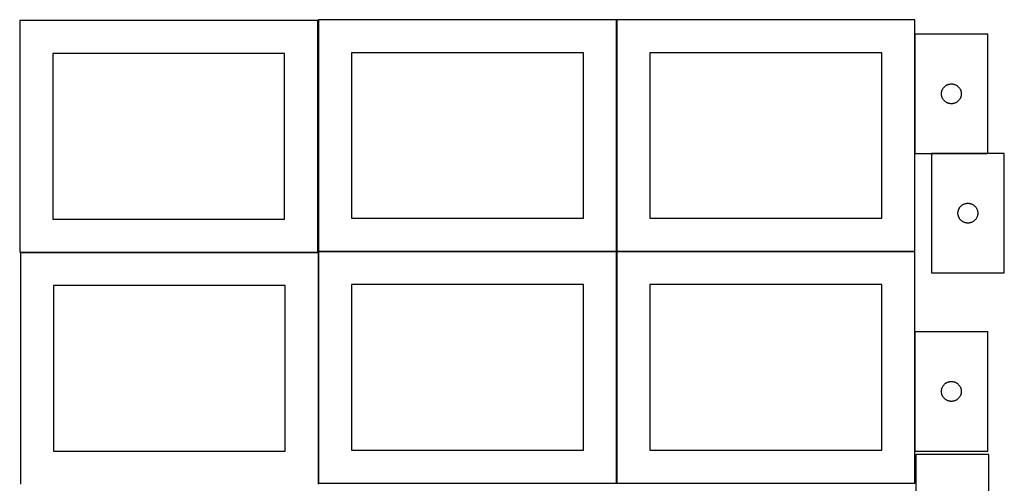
# Model space of a CAD drawing. Header units: millimetres. Extents: x 7 to 1493, y 8 to 2993.
# Tile 4 of 13: x 7 to 1493, y 1410 to 2110. Entities that reach past the tile are written whole.
import ezdxf

# ---------------------------------------------------------------- set-up
doc = ezdxf.new("R2010")
doc.units = ezdxf.units.MM
doc.layers.add('COMMON', color=5, linetype='CONTINUOUS', true_color=0x0000ff)
doc.layers.add('CUT', color=7, linetype='CONTINUOUS', true_color=0x000000)

msp = doc.modelspace()

# ---------------------------------------------------------------- linework, layer by layer
at = {"layer": 'COMMON'}
for p, q in [((908.149576, 2110.174328), (908.149576, 1760.174328)), ((1358.349577, 2088.197085), (1358.349577, 1908.197085)), ((7.849575, 1758.749548), (456.852249, 1758.749548)), ((457.949575, 1758.649548), (457.949575, 1409.974327)), ((458.049576, 1760.074327), (908.049576, 1760.074327)), ((908.149576, 1759.974327), (908.149576, 1409.974327)), ((908.249577, 1760.074327), (1358.249577, 1760.074327)), ((1358.349577, 1638.722841), (1358.349577, 1458.722841))]:
    msp.add_line(p, q, dxfattribs=at)
at = {"layer": 'CUT'}
for p, q in [((456.852249, 2108.849549), (6.852249, 2108.849549)), ((6.852249, 2108.849549), (6.852249, 1758.849549)), ((456.852249, 1758.849549), (456.852249, 2108.849549)), ((908.049576, 2110.174328), (458.049576, 2110.174328)), ((458.049576, 2110.174328), (458.049576, 1760.174328)), ((908.049576, 1760.174328), (908.049576, 2110.174328)), ((1358.249577, 2110.174328), (908.249577, 2110.174328)), ((908.249577, 2110.174328), (908.249577, 1760.174328)), ((1358.249577, 1760.174328), (1358.249577, 2110.174328)), ((1468.449578, 2088.197085), (1358.449578, 2088.197085)), ((1358.449578, 2088.197085), (1358.449578, 1908.197085)), ((1468.449578, 1908.197085), (1468.449578, 2088.197085)), ((406.852249, 2058.849549), (56.852249, 2058.849549)), ((56.852249, 2058.849549), (56.852249, 1808.849549)), ((406.852249, 1808.849549), (406.852249, 2058.849549)), ((858.049576, 2060.174328), (508.049576, 2060.174328)), ((508.049576, 2060.174328), (508.049576, 1810.174328)), ((858.049576, 1810.174328), (858.049576, 2060.174328)), ((1308.249577, 2060.174328), (958.249577, 2060.174328)), ((958.249577, 2060.174328), (958.249577, 1810.174328)), ((1308.249577, 1810.174328), (1308.249577, 2060.174328)), ((1401.004423, 2006.57074), (1401.451989, 2007.200299)), ((1401.451989, 2007.200299), (1401.931371, 2007.805982)), ((1401.931371, 2007.805982), (1402.441297, 2008.386185)), ((1402.441297, 2008.386185), (1402.980416, 2008.939367)), ((1402.980416, 2008.939367), (1403.547296, 2009.464063)), ((1403.547296, 2009.464063), (1404.140436, 2009.958882)), ((1404.140436, 2009.958882), (1404.758261, 2010.42251)), ((1404.758261, 2010.42251), (1405.399135, 2010.853718)), ((1405.399135, 2010.853718), (1406.061357, 2011.251363)), ((1406.061357, 2011.251363), (1406.743171, 2011.614391)), ((1406.743171, 2011.614391), (1407.442769, 2011.941838)), ((1407.442769, 2011.941838), (1408.158297, 2012.232837)), ((1408.158297, 2012.232837), (1408.887855, 2012.486615)), ((1408.887855, 2012.486615), (1409.629511, 2012.7025)), ((1409.629511, 2012.7025), (1410.381297, 2012.87992)), ((1410.381297, 2012.87992), (1411.141219, 2013.018403)), ((1411.141219, 2013.018403), (1411.907263, 2013.117583)), ((1411.907263, 2013.117583), (1412.677397, 2013.177196)), ((1412.677397, 2013.177196), (1413.449578, 2013.197085)), ((1413.449578, 2013.197085), (1414.221759, 2013.177196)), ((1414.221759, 2013.177196), (1414.991893, 2013.117583)), ((1414.991893, 2013.117583), (1415.757937, 2013.018403)), ((1415.757937, 2013.018403), (1416.517859, 2012.87992)), ((1416.517859, 2012.87992), (1417.269645, 2012.7025)), ((1417.269645, 2012.7025), (1418.0113, 2012.486615)), ((1418.0113, 2012.486615), (1418.740859, 2012.232837)), ((1418.740859, 2012.232837), (1419.456386, 2011.941838)), ((1419.456386, 2011.941838), (1420.155985, 2011.614391)), ((1420.155985, 2011.614391), (1420.837799, 2011.251363)), ((1420.837799, 2011.251363), (1421.500021, 2010.853718)), ((1421.500021, 2010.853718), (1422.140894, 2010.42251)), ((1422.140894, 2010.42251), (1422.75872, 2009.958882)), ((1422.75872, 2009.958882), (1423.35186, 2009.464063)), ((1423.35186, 2009.464063), (1423.91874, 2008.939367)), ((1423.91874, 2008.939367), (1424.457858, 2008.386185)), ((1424.457858, 2008.386185), (1424.967785, 2007.805982)), ((1424.967785, 2007.805982), (1425.447167, 2007.200299)), ((1425.447167, 2007.200299), (1425.894733, 2006.57074)), ((1398.454551, 1998.583303), (1398.494315, 1999.354716)), ((1398.454551, 1997.810866), (1398.454551, 1998.583303)), ((1398.494315, 1997.039453), (1398.454551, 1997.810866)), ((1398.494315, 1999.354716), (1398.573738, 2000.12306)), ((1398.573738, 1996.271109), (1398.494315, 1997.039453)), ((1398.573738, 2000.12306), (1398.692609, 2000.886296)), ((1398.692609, 1995.507873), (1398.573738, 1996.271109)), ((1398.692609, 2000.886296), (1398.850612, 2001.642401)), ((1398.850612, 1994.751768), (1398.692609, 1995.507873)), ((1398.850612, 2001.642401), (1399.04733, 2002.389369)), ((1399.04733, 1994.0048), (1398.850612, 1994.751768)), ((1399.04733, 2002.389369), (1399.282239, 2003.12522)), ((1399.282239, 1993.268949), (1399.04733, 1994.0048)), ((1399.282239, 2003.12522), (1399.554718, 2003.848003)), ((1399.554718, 1992.546166), (1399.282239, 1993.268949)), ((1399.554718, 2003.848003), (1399.864044, 2004.5558)), ((1399.864044, 1991.838369), (1399.554718, 1992.546166)), ((1399.864044, 2004.5558), (1400.209396, 2005.246736)), ((1400.209396, 2005.246736), (1400.589858, 2005.918977)), ((1400.589858, 2005.918977), (1401.004423, 2006.57074)), ((1425.894733, 2006.57074), (1426.309297, 2005.918977)), ((1426.309297, 2005.918977), (1426.68976, 2005.246736)), ((1426.68976, 2005.246736), (1427.035112, 2004.5558)), ((1427.035112, 2004.5558), (1427.344437, 2003.848003)), ((1427.344437, 1992.546166), (1427.035112, 1991.838369)), ((1427.344437, 2003.848003), (1427.616916, 2003.12522)), ((1427.616916, 1993.268949), (1427.344437, 1992.546166)), ((1427.616916, 2003.12522), (1427.851826, 2002.389369)), ((1427.851826, 1994.0048), (1427.616916, 1993.268949)), ((1427.851826, 2002.389369), (1428.048544, 2001.642401)), ((1428.048544, 1994.751768), (1427.851826, 1994.0048)), ((1428.048544, 2001.642401), (1428.206547, 2000.886296)), ((1428.206547, 1995.507873), (1428.048544, 1994.751768)), ((1428.206547, 2000.886296), (1428.325418, 2000.12306)), ((1428.325418, 1996.271109), (1428.206547, 1995.507873)), ((1428.325418, 2000.12306), (1428.404841, 1999.354716)), ((1428.404841, 1997.039453), (1428.325418, 1996.271109)), ((1428.404841, 1999.354716), (1428.444605, 1998.583303)), ((1428.444605, 1997.810866), (1428.404841, 1997.039453)), ((1428.444605, 1998.583303), (1428.444605, 1997.810866)), ((1400.209396, 1991.147433), (1399.864044, 1991.838369)), ((1400.589858, 1990.475192), (1400.209396, 1991.147433)), ((1401.004423, 1989.823429), (1400.589858, 1990.475192)), ((1401.451989, 1989.19387), (1401.004423, 1989.823429)), ((1401.931371, 1988.588187), (1401.451989, 1989.19387)), ((1402.441297, 1988.007984), (1401.931371, 1988.588187)), ((1402.980416, 1987.454802), (1402.441297, 1988.007984)), ((1403.547296, 1986.930106), (1402.980416, 1987.454802)), ((1404.140436, 1986.435287), (1403.547296, 1986.930106)), ((1404.758261, 1985.971659), (1404.140436, 1986.435287)), ((1405.399135, 1985.540451), (1404.758261, 1985.971659)), ((1406.061357, 1985.142806), (1405.399135, 1985.540451)), ((1406.743171, 1984.779778), (1406.061357, 1985.142806)), ((1407.442769, 1984.452331), (1406.743171, 1984.779778)), ((1408.158297, 1984.161332), (1407.442769, 1984.452331)), ((1408.887855, 1983.907554), (1408.158297, 1984.161332)), ((1409.629511, 1983.691669), (1408.887855, 1983.907554)), ((1410.381297, 1983.514249), (1409.629511, 1983.691669)), ((1411.141219, 1983.375766), (1410.381297, 1983.514249)), ((1411.907263, 1983.276586), (1411.141219, 1983.375766)), ((1412.677397, 1983.216973), (1411.907263, 1983.276586)), ((1413.449578, 1983.197085), (1412.677397, 1983.216973)), ((1414.221759, 1983.216973), (1413.449578, 1983.197085)), ((1414.991893, 1983.276586), (1414.221759, 1983.216973)), ((1415.757937, 1983.375766), (1414.991893, 1983.276586)), ((1416.517859, 1983.514249), (1415.757937, 1983.375766)), ((1417.269645, 1983.691669), (1416.517859, 1983.514249)), ((1418.0113, 1983.907554), (1417.269645, 1983.691669)), ((1418.740859, 1984.161332), (1418.0113, 1983.907554)), ((1419.456386, 1984.452331), (1418.740859, 1984.161332)), ((1420.155985, 1984.779778), (1419.456386, 1984.452331)), ((1420.837799, 1985.142806), (1420.155985, 1984.779778)), ((1421.500021, 1985.540451), (1420.837799, 1985.142806)), ((1422.140894, 1985.971659), (1421.500021, 1985.540451)), ((1422.75872, 1986.435287), (1422.140894, 1985.971659)), ((1423.35186, 1986.930106), (1422.75872, 1986.435287)), ((1423.91874, 1987.454802), (1423.35186, 1986.930106)), ((1424.457858, 1988.007984), (1423.91874, 1987.454802)), ((1424.967785, 1988.588187), (1424.457858, 1988.007984)), ((1425.447167, 1989.19387), (1424.967785, 1988.588187)), ((1425.894733, 1989.823429), (1425.447167, 1989.19387)), ((1426.309297, 1990.475192), (1425.894733, 1989.823429)), ((1426.68976, 1991.147433), (1426.309297, 1990.475192)), ((1427.035112, 1991.838369), (1426.68976, 1991.147433)), ((1358.449578, 1908.197085), (1468.449578, 1908.197085)), ((1383.378, 1907.963193), (1383.378, 1727.963193)), ((1493.378, 1907.963193), (1383.378, 1907.963193)), ((1493.378, 1727.963193), (1493.378, 1907.963193)), ((1427.369719, 1828.152293), (1427.908838, 1828.705476)), ((1427.908838, 1828.705476), (1428.475718, 1829.230172)), ((1428.475718, 1829.230172), (1429.068858, 1829.72499)), ((1429.068858, 1829.72499), (1429.686683, 1830.188618)), ((1429.686683, 1830.188618), (1430.327557, 1830.619826)), ((1430.327557, 1830.619826), (1430.989779, 1831.017472)), ((1430.989779, 1831.017472), (1431.671593, 1831.380499)), ((1431.671593, 1831.380499), (1432.371191, 1831.707947)), ((1432.371191, 1831.707947), (1433.086719, 1831.998945)), ((1433.086719, 1831.998945), (1433.816277, 1832.252724)), ((1433.816277, 1832.252724), (1434.557933, 1832.468609)), ((1434.557933, 1832.468609), (1435.309719, 1832.646028)), ((1435.309719, 1832.646028), (1436.069641, 1832.784511)), ((1436.069641, 1832.784511), (1436.835685, 1832.883691)), ((1436.835685, 1832.883691), (1437.605819, 1832.943304)), ((1437.605819, 1832.943304), (1438.378, 1832.963193)), ((1438.378, 1832.963193), (1439.150181, 1832.943304)), ((1439.150181, 1832.943304), (1439.920315, 1832.883691)), ((1439.920315, 1832.883691), (1440.686359, 1832.784511)), ((1440.686359, 1832.784511), (1441.446281, 1832.646028)), ((1441.446281, 1832.646028), (1442.198067, 1832.468609)), ((1442.198067, 1832.468609), (1442.939722, 1832.252724)), ((1442.939722, 1832.252724), (1443.669281, 1831.998945)), ((1443.669281, 1831.998945), (1444.384809, 1831.707947)), ((1444.384809, 1831.707947), (1445.084407, 1831.380499)), ((1445.084407, 1831.380499), (1445.766221, 1831.017472)), ((1445.766221, 1831.017472), (1446.428443, 1830.619826)), ((1446.428443, 1830.619826), (1447.069316, 1830.188618)), ((1447.069316, 1830.188618), (1447.687142, 1829.72499)), ((1447.687142, 1829.72499), (1448.280282, 1829.230172)), ((1448.280282, 1829.230172), (1448.847162, 1828.705476)), ((1448.847162, 1828.705476), (1449.38628, 1828.152293)), ((1423.382973, 1818.349412), (1423.422737, 1819.120825)), ((1423.382973, 1817.576974), (1423.382973, 1818.349412)), ((1423.422737, 1816.805561), (1423.382973, 1817.576974)), ((1423.422737, 1819.120825), (1423.50216, 1819.889168)), ((1423.50216, 1816.037218), (1423.422737, 1816.805561)), ((1423.50216, 1819.889168), (1423.621031, 1820.652404)), ((1423.621031, 1815.273982), (1423.50216, 1816.037218)), ((1423.621031, 1820.652404), (1423.779034, 1821.408509)), ((1423.779034, 1814.517877), (1423.621031, 1815.273982)), ((1423.779034, 1821.408509), (1423.975752, 1822.155478)), ((1423.975752, 1813.770908), (1423.779034, 1814.517877)), ((1423.975752, 1822.155478), (1424.210662, 1822.891329)), ((1424.210662, 1813.035057), (1423.975752, 1813.770908)), ((1424.210662, 1822.891329), (1424.48314, 1823.614111)), ((1424.48314, 1823.614111), (1424.792466, 1824.321909)), ((1424.792466, 1824.321909), (1425.137818, 1825.012844)), ((1425.137818, 1825.012844), (1425.518281, 1825.685085)), ((1425.518281, 1825.685085), (1425.932845, 1826.336849)), ((1425.932845, 1826.336849), (1426.380411, 1826.966407)), ((1426.380411, 1826.966407), (1426.859793, 1827.572091)), ((1426.859793, 1827.572091), (1427.369719, 1828.152293)), ((1449.38628, 1828.152293), (1449.896207, 1827.572091)), ((1449.896207, 1827.572091), (1450.375589, 1826.966407)), ((1450.375589, 1826.966407), (1450.823155, 1826.336849)), ((1450.823155, 1826.336849), (1451.237719, 1825.685085)), ((1451.237719, 1825.685085), (1451.618182, 1825.012844)), ((1451.618182, 1825.012844), (1451.963534, 1824.321909)), ((1451.963534, 1824.321909), (1452.272859, 1823.614111)), ((1452.272859, 1823.614111), (1452.545338, 1822.891329)), ((1452.545338, 1822.891329), (1452.780248, 1822.155478)), ((1452.780248, 1813.770908), (1452.545338, 1813.035057)), ((1452.780248, 1822.155478), (1452.976966, 1821.408509)), ((1452.976966, 1814.517877), (1452.780248, 1813.770908)), ((1452.976966, 1821.408509), (1453.134969, 1820.652404)), ((1453.134969, 1815.273982), (1452.976966, 1814.517877)), ((1453.134969, 1820.652404), (1453.25384, 1819.889168)), ((1453.25384, 1816.037218), (1453.134969, 1815.273982)), ((1453.25384, 1819.889168), (1453.333263, 1819.120825)), ((1453.333263, 1816.805561), (1453.25384, 1816.037218)), ((1453.333263, 1819.120825), (1453.373027, 1818.349412)), ((1453.373027, 1817.576974), (1453.333263, 1816.805561)), ((1453.373027, 1818.349412), (1453.373027, 1817.576974)), ((56.852249, 1808.849549), (406.852249, 1808.849549)), ((508.049576, 1810.174328), (858.049576, 1810.174328)), ((958.249577, 1810.174328), (1308.249577, 1810.174328)), ((1424.48314, 1812.312275), (1424.210662, 1813.035057)), ((1424.792466, 1811.604477), (1424.48314, 1812.312275)), ((1425.137818, 1810.913542), (1424.792466, 1811.604477)), ((1425.518281, 1810.241301), (1425.137818, 1810.913542)), ((1425.932845, 1809.589537), (1425.518281, 1810.241301)), ((1426.380411, 1808.959979), (1425.932845, 1809.589537)), ((1426.859793, 1808.354295), (1426.380411, 1808.959979)), ((1427.369719, 1807.774093), (1426.859793, 1808.354295)), ((1427.908838, 1807.22091), (1427.369719, 1807.774093)), ((1428.475718, 1806.696214), (1427.908838, 1807.22091)), ((1429.068858, 1806.201396), (1428.475718, 1806.696214)), ((1429.686683, 1805.737768), (1429.068858, 1806.201396)), ((1430.327557, 1805.30656), (1429.686683, 1805.737768)), ((1430.989779, 1804.908914), (1430.327557, 1805.30656)), ((1431.671593, 1804.545887), (1430.989779, 1804.908914)), ((1432.371191, 1804.218439), (1431.671593, 1804.545887)), ((1433.086719, 1803.927441), (1432.371191, 1804.218439)), ((1433.816277, 1803.673662), (1433.086719, 1803.927441)), ((1434.557933, 1803.457777), (1433.816277, 1803.673662)), ((1435.309719, 1803.280358), (1434.557933, 1803.457777)), ((1436.069641, 1803.141875), (1435.309719, 1803.280358)), ((1436.835685, 1803.042695), (1436.069641, 1803.141875)), ((1437.605819, 1802.983082), (1436.835685, 1803.042695)), ((1438.378, 1802.963193), (1437.605819, 1802.983082)), ((1439.150181, 1802.983082), (1438.378, 1802.963193)), ((1439.920315, 1803.042695), (1439.150181, 1802.983082)), ((1440.686359, 1803.141875), (1439.920315, 1803.042695)), ((1441.446281, 1803.280358), (1440.686359, 1803.141875)), ((1442.198067, 1803.457777), (1441.446281, 1803.280358)), ((1442.939722, 1803.673662), (1442.198067, 1803.457777)), ((1443.669281, 1803.927441), (1442.939722, 1803.673662)), ((1444.384809, 1804.218439), (1443.669281, 1803.927441)), ((1445.084407, 1804.545887), (1444.384809, 1804.218439)), ((1445.766221, 1804.908914), (1445.084407, 1804.545887)), ((1446.428443, 1805.30656), (1445.766221, 1804.908914)), ((1447.069316, 1805.737768), (1446.428443, 1805.30656)), ((1447.687142, 1806.201396), (1447.069316, 1805.737768)), ((1448.280282, 1806.696214), (1447.687142, 1806.201396)), ((1448.847162, 1807.22091), (1448.280282, 1806.696214)), ((1449.38628, 1807.774093), (1448.847162, 1807.22091)), ((1449.896207, 1808.354295), (1449.38628, 1807.774093)), ((1450.375589, 1808.959979), (1449.896207, 1808.354295)), ((1450.823155, 1809.589537), (1450.375589, 1808.959979)), ((1451.237719, 1810.241301), (1450.823155, 1809.589537)), ((1451.618182, 1810.913542), (1451.237719, 1810.241301)), ((1451.963534, 1811.604477), (1451.618182, 1810.913542)), ((1452.272859, 1812.312275), (1451.963534, 1811.604477)), ((1452.545338, 1813.035057), (1452.272859, 1812.312275)), ((6.852249, 1758.849549), (456.852249, 1758.849549)), ((457.849575, 1758.649548), (7.849575, 1758.649548)), ((7.849575, 1758.649548), (7.849575, 1408.649548)), ((457.849575, 1408.649548), (457.849575, 1758.649548)), ((458.049576, 1760.174328), (908.049576, 1760.174328)), ((908.049576, 1759.974327), (458.049576, 1759.974327)), ((458.049576, 1759.974327), (458.049576, 1409.974327)), ((908.049576, 1409.974327), (908.049576, 1759.974327)), ((908.249577, 1760.174328), (1358.249577, 1760.174328)), ((1358.249577, 1759.974327), (908.249577, 1759.974327)), ((908.249577, 1759.974327), (908.249577, 1409.974327)), ((1358.249577, 1409.974327), (1358.249577, 1759.974327)), ((1383.378, 1727.963193), (1493.378, 1727.963193)), ((858.049576, 1709.974327), (508.049576, 1709.974327)), ((508.049576, 1709.974327), (508.049576, 1459.974327)), ((858.049576, 1459.974327), (858.049576, 1709.974327)), ((1308.249577, 1709.974327), (958.249577, 1709.974327)), ((958.249577, 1709.974327), (958.249577, 1459.974327)), ((1308.249577, 1459.974327), (1308.249577, 1709.974327)), ((407.849575, 1708.649548), (57.849575, 1708.649548)), ((57.849575, 1708.649548), (57.849575, 1458.649548)), ((407.849575, 1458.649548), (407.849575, 1708.649548)), ((1468.449578, 1638.722841), (1358.449578, 1638.722841)), ((1358.449578, 1638.722841), (1358.449578, 1458.722841)), ((1468.449578, 1458.722841), (1468.449578, 1638.722841)), ((1404.140436, 1560.484638), (1404.758261, 1560.948266)), ((1404.758261, 1560.948266), (1405.399135, 1561.379475)), ((1405.399135, 1561.379475), (1406.061357, 1561.77712)), ((1406.061357, 1561.77712), (1406.743171, 1562.140148)), ((1406.743171, 1562.140148), (1407.442769, 1562.467595)), ((1407.442769, 1562.467595), (1408.158297, 1562.758594)), ((1408.158297, 1562.758594), (1408.887855, 1563.012372)), ((1408.887855, 1563.012372), (1409.629511, 1563.228257)), ((1409.629511, 1563.228257), (1410.381297, 1563.405677)), ((1410.381297, 1563.405677), (1411.141219, 1563.54416)), ((1411.141219, 1563.54416), (1411.907263, 1563.643339)), ((1411.907263, 1563.643339), (1412.677397, 1563.702953)), ((1412.677397, 1563.702953), (1413.449578, 1563.722841)), ((1413.449578, 1563.722841), (1414.221759, 1563.702953)), ((1414.221759, 1563.702953), (1414.991893, 1563.643339)), ((1414.991893, 1563.643339), (1415.757937, 1563.54416)), ((1415.757937, 1563.54416), (1416.517859, 1563.405677)), ((1416.517859, 1563.405677), (1417.269645, 1563.228257)), ((1417.269645, 1563.228257), (1418.0113, 1563.012372)), ((1418.0113, 1563.012372), (1418.740859, 1562.758594)), ((1418.740859, 1562.758594), (1419.456386, 1562.467595)), ((1419.456386, 1562.467595), (1420.155985, 1562.140148)), ((1420.155985, 1562.140148), (1420.837799, 1561.77712)), ((1420.837799, 1561.77712), (1421.500021, 1561.379475)), ((1421.500021, 1561.379475), (1422.140894, 1560.948266)), ((1422.140894, 1560.948266), (1422.75872, 1560.484638)), ((1398.454551, 1549.10906), (1398.494315, 1549.880473)), ((1398.454551, 1548.336623), (1398.454551, 1549.10906)), ((1398.494315, 1547.565209), (1398.454551, 1548.336623)), ((1398.494315, 1549.880473), (1398.573738, 1550.648817)), ((1398.573738, 1546.796866), (1398.494315, 1547.565209)), ((1398.573738, 1550.648817), (1398.692609, 1551.412053)), ((1398.692609, 1546.03363), (1398.573738, 1546.796866)), ((1398.692609, 1551.412053), (1398.850612, 1552.168157)), ((1398.850612, 1545.277525), (1398.692609, 1546.03363)), ((1398.850612, 1552.168157), (1399.04733, 1552.915126)), ((1399.04733, 1552.915126), (1399.282239, 1553.650977)), ((1399.282239, 1553.650977), (1399.554718, 1554.37376)), ((1399.554718, 1554.37376), (1399.864044, 1555.081557)), ((1399.864044, 1555.081557), (1400.209396, 1555.772492)), ((1400.209396, 1555.772492), (1400.589858, 1556.444733)), ((1400.589858, 1556.444733), (1401.004423, 1557.096497)), ((1401.004423, 1557.096497), (1401.451989, 1557.726056)), ((1401.451989, 1557.726056), (1401.931371, 1558.331739)), ((1401.931371, 1558.331739), (1402.441297, 1558.911941)), ((1402.441297, 1558.911941), (1402.980416, 1559.465124)), ((1402.980416, 1559.465124), (1403.547296, 1559.98982)), ((1403.547296, 1559.98982), (1404.140436, 1560.484638)), ((1422.75872, 1560.484638), (1423.35186, 1559.98982)), ((1423.35186, 1559.98982), (1423.91874, 1559.465124)), ((1423.91874, 1559.465124), (1424.457858, 1558.911941)), ((1424.457858, 1558.911941), (1424.967785, 1558.331739)), ((1424.967785, 1558.331739), (1425.447167, 1557.726056)), ((1425.447167, 1557.726056), (1425.894733, 1557.096497)), ((1425.894733, 1557.096497), (1426.309297, 1556.444733)), ((1426.309297, 1556.444733), (1426.68976, 1555.772492)), ((1426.68976, 1555.772492), (1427.035112, 1555.081557)), ((1427.035112, 1555.081557), (1427.344437, 1554.37376)), ((1427.344437, 1554.37376), (1427.616916, 1553.650977)), ((1427.616916, 1553.650977), (1427.851826, 1552.915126)), ((1427.851826, 1552.915126), (1428.048544, 1552.168157)), ((1428.048544, 1552.168157), (1428.206547, 1551.412053)), ((1428.206547, 1546.03363), (1428.048544, 1545.277525)), ((1428.206547, 1551.412053), (1428.325418, 1550.648817)), ((1428.325418, 1546.796866), (1428.206547, 1546.03363)), ((1428.325418, 1550.648817), (1428.404841, 1549.880473)), ((1428.404841, 1547.565209), (1428.325418, 1546.796866)), ((1428.404841, 1549.880473), (1428.444605, 1549.10906)), ((1428.444605, 1548.336623), (1428.404841, 1547.565209)), ((1428.444605, 1549.10906), (1428.444605, 1548.336623)), ((1399.04733, 1544.530557), (1398.850612, 1545.277525)), ((1399.282239, 1543.794706), (1399.04733, 1544.530557)), ((1399.554718, 1543.071923), (1399.282239, 1543.794706)), ((1399.864044, 1542.364125), (1399.554718, 1543.071923)), ((1400.209396, 1541.67319), (1399.864044, 1542.364125)), ((1400.589858, 1541.000949), (1400.209396, 1541.67319)), ((1401.004423, 1540.349186), (1400.589858, 1541.000949)), ((1401.451989, 1539.719627), (1401.004423, 1540.349186)), ((1401.931371, 1539.113944), (1401.451989, 1539.719627)), ((1402.441297, 1538.533741), (1401.931371, 1539.113944)), ((1402.980416, 1537.980559), (1402.441297, 1538.533741)), ((1403.547296, 1537.455862), (1402.980416, 1537.980559)), ((1404.140436, 1536.961044), (1403.547296, 1537.455862)), ((1404.758261, 1536.497416), (1404.140436, 1536.961044)), ((1405.399135, 1536.066208), (1404.758261, 1536.497416)), ((1406.061357, 1535.668563), (1405.399135, 1536.066208)), ((1406.743171, 1535.305535), (1406.061357, 1535.668563)), ((1407.442769, 1534.978088), (1406.743171, 1535.305535)), ((1408.158297, 1534.687089), (1407.442769, 1534.978088)), ((1408.887855, 1534.433311), (1408.158297, 1534.687089)), ((1409.629511, 1534.217425), (1408.887855, 1534.433311)), ((1410.381297, 1534.040006), (1409.629511, 1534.217425)), ((1411.141219, 1533.901523), (1410.381297, 1534.040006)), ((1411.907263, 1533.802343), (1411.141219, 1533.901523)), ((1412.677397, 1533.74273), (1411.907263, 1533.802343)), ((1413.449578, 1533.722841), (1412.677397, 1533.74273)), ((1414.221759, 1533.74273), (1413.449578, 1533.722841)), ((1414.991893, 1533.802343), (1414.221759, 1533.74273)), ((1415.757937, 1533.901523), (1414.991893, 1533.802343)), ((1416.517859, 1534.040006), (1415.757937, 1533.901523)), ((1417.269645, 1534.217425), (1416.517859, 1534.040006)), ((1418.0113, 1534.433311), (1417.269645, 1534.217425)), ((1418.740859, 1534.687089), (1418.0113, 1534.433311)), ((1419.456386, 1534.978088), (1418.740859, 1534.687089)), ((1420.155985, 1535.305535), (1419.456386, 1534.978088)), ((1420.837799, 1535.668563), (1420.155985, 1535.305535)), ((1421.500021, 1536.066208), (1420.837799, 1535.668563)), ((1422.140894, 1536.497416), (1421.500021, 1536.066208)), ((1422.75872, 1536.961044), (1422.140894, 1536.497416)), ((1423.35186, 1537.455862), (1422.75872, 1536.961044)), ((1423.91874, 1537.980559), (1423.35186, 1537.455862)), ((1424.457858, 1538.533741), (1423.91874, 1537.980559)), ((1424.967785, 1539.113944), (1424.457858, 1538.533741)), ((1425.447167, 1539.719627), (1424.967785, 1539.113944)), ((1425.894733, 1540.349186), (1425.447167, 1539.719627)), ((1426.309297, 1541.000949), (1425.894733, 1540.349186)), ((1426.68976, 1541.67319), (1426.309297, 1541.000949)), ((1427.035112, 1542.364125), (1426.68976, 1541.67319)), ((1427.344437, 1543.071923), (1427.035112, 1542.364125)), ((1427.616916, 1543.794706), (1427.344437, 1543.071923)), ((1427.851826, 1544.530557), (1427.616916, 1543.794706)), ((1428.048544, 1545.277525), (1427.851826, 1544.530557)), ((57.849575, 1458.649548), (407.849575, 1458.649548)), ((508.049576, 1459.974327), (858.049576, 1459.974327)), ((958.249577, 1459.974327), (1308.249577, 1459.974327)), ((1358.449578, 1458.722841), (1468.449578, 1458.722841)), ((1469.774235, 1453.223845), (1359.774235, 1453.223845)), ((1359.774235, 1453.223845), (1359.774235, 1273.223845)), ((1469.774235, 1273.223845), (1469.774235, 1453.223845)), ((458.049576, 1409.974327), (908.049576, 1409.974327)), ((908.249577, 1409.974327), (1358.249577, 1409.974327))]:
    msp.add_line(p, q, dxfattribs=at)

doc.saveas('drawing.dxf')
